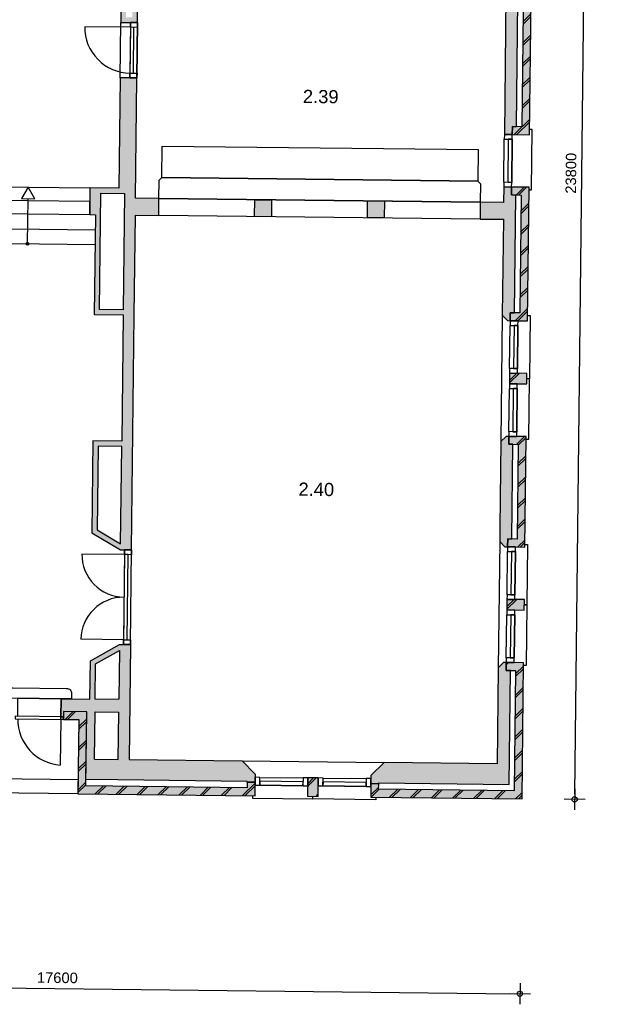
# Model space of a CAD drawing. Header units: millimetres. Extents: x -5500 to 79887, y -71178 to 5500.
# Tile 12 of 14: x 68862 to 79887, y -37440 to -18722. Entities that reach past the tile are written whole.
import ezdxf

# ---------------------------------------------------------------- set-up
doc = ezdxf.new("R2010")
doc.units = ezdxf.units.MM
doc.header["$LTSCALE"] = 100
for name, color, linetype in [('2e verdieping_deel 2$0$A--A21--_BUITENWAND', 9, 'Continuous'), ('2e verdieping_deel 2$0$A--T$1A_0_25MM', 4, 'Continuous'), ('2e verdieping_deel 2$1$A--A22--_BINNENWAND', 9, 'Continuous'), ('2e verdieping_deel 2$1$A--L21--_BUITENWAND', 2, 'Continuous'), ('2e verdieping_deel 2$1$A--L22--_BINNENWAND', 2, 'Continuous'), ('2e verdieping_deel 2$1$A--L24--_TRAPPEN', 1, 'Continuous'), ('2e verdieping_deel 2$1$A--L31--_BUITENKOZIJN', 1, 'Continuous'), ('2e verdieping_deel 2$1$A--L32--_BINNENKOZIJN', 1, 'Continuous'), ('A--M$1A_MAATVOERING', 1, 'Continuous')]:
    doc.layers.add(name, color=color, linetype=linetype)
doc.styles.add('2e verdieping_deel 2$0$TEXT-0_25', font='arial.ttf', dxfattribs={"height": 250})
doc.styles.add('TEXT-0_20', font='arial.ttf', dxfattribs={"height": 200})
doc.dimstyles.new('DIM-2', dxfattribs={"dimscale": 100, "dimtxt": 2, "dimasz": 1, "dimexe": 0, "dimexo": 0, "dimgap": 0, "dimtad": 0, "dimdec": 0, "dimzin": 0, "dimdsep": 46, "dimtxsty": 'TEXT-0_20', "dimblk1": 'MAATPUNT', "dimblk2": 'MAATPUNT', "dimsah": 1, "dimcen": 0, "dimse1": 1, "dimse2": 1, "dimclrd": 9, "dimclre": 1, "dimclrt": 2, "dimazin": 0, "dimtfac": 0.75, "dimtdec": 0, "dimtix": 1, "dimtmove": 2, "dimatfit": 3, "dimfxl": 0, "dimtvp": 1, "dimtolj": 1, "dimtzin": 0, "dimarcsym": 0})
pattern_1 = [(44.3514, (28751.47, -32919.44), (-197.7232, 202.2513), []), (44.3514, (28801.47, -32920), (-197.7232, 202.2513), [])]

# ---------------------------------------------------------------- blocks, each defined once
blk = doc.blocks.new('MAATPUNT')
at = {"color": 9, "linetype": 'Continuous'}
for p, q in [((0, 2), (0, -2)), ((-2, 0), (2, 0))]:
    blk.add_line(p, q, dxfattribs=at)
at = {"color": 1, "linetype": 'Continuous'}
blk.add_circle((0, 0), 0.5, dxfattribs=at)
blk = doc.blocks.new('*D412')
at = {"layer": 'A--M$1A_MAATVOERING', "color": 9, "lineweight": -2}
blk.add_line((79418, -33443), (79686, -9845), dxfattribs=at)
at = {"layer": 'A--M$1A_MAATVOERING', "color": 9, "lineweight": -2, "xscale": 100, "yscale": 100, "zscale": 100}
for p, rotation in [((79687, -9745), 89.35139624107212), ((79417, -33543), 269.3513962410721)]:
    blk.add_blockref('MAATPUNT', p, dxfattribs=dict(at, rotation=rotation))
at = {"layer": 'A--M$1A_MAATVOERING', "color": 2, "insert": (79348, -21641), "char_height": 200, "attachment_point": 5, "rotation": 89.3514, "style": 'TEXT-0_20'}
blk.add_mtext('\\A1;23800', dxfattribs=at)
blk = doc.blocks.new('*D413')
at = {"layer": 'A--M$1A_MAATVOERING', "color": 9, "lineweight": -2}
blk.add_line((60877, -37042), (78276, -37239), dxfattribs=at)
at = {"layer": 'A--M$1A_MAATVOERING', "color": 9, "lineweight": -2, "xscale": 100, "yscale": 100, "zscale": 100}
for p, rotation in [((60777, -37041), 179.3513962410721), ((78376, -37240), 359.3513962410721)]:
    blk.add_blockref('MAATPUNT', p, dxfattribs=dict(at, rotation=rotation))
at = {"layer": 'A--M$1A_MAATVOERING', "color": 2, "insert": (69579, -36936), "char_height": 200, "attachment_point": 5, "rotation": 359.3514, "style": 'TEXT-0_20'}
blk.add_mtext('\\A1;17600', dxfattribs=at)
blk = doc.blocks.new('2e verdieping_deel 2$0$bu_koz_1000_2')
at = {"layer": '2e verdieping_deel 2$1$A--L31--_BUITENKOZIJN', "color": 1}
blk.add_lwpolyline([(0, -150), (0, 0)], dxfattribs=at)
for points in [[(0, 0), (0, -150), (90, -150), (90, 0)], [(90, 0), (910, 0), (910, -150), (90, -150)], [(910, 0), (910, -150), (1000, -150), (1000, 0)]]:
    blk.add_lwpolyline(points, close=True, dxfattribs=at)
at = {"layer": '2e verdieping_deel 2$1$A--L31--_BUITENKOZIJN', "color": 9}
blk.add_lwpolyline([(90, -150), (910, -150), (910, -75), (90, -75)], close=True, dxfattribs=at)
blk = doc.blocks.new('2e verdieping_deel 2$0$bi_d_koz_1050')
at = {"layer": '2e verdieping_deel 2$1$A--L31--_BUITENKOZIJN', "color": 1}
for points in [[(-135, 0), (0, 0), (0, -90), (-135, -90)], [(-135, -960), (-67.5, -960), (-67.5, -90), (-135, -90)], [(-135, -960), (0, -960), (0, -1050), (-135, -1050)]]:
    blk.add_lwpolyline(points, close=True, dxfattribs=at)
at = {"layer": '2e verdieping_deel 2$1$A--L31--_BUITENKOZIJN', "color": 9}
blk.add_lwpolyline([(-135, 0), (-135, -1050), (0, -1050), (0, 0)], close=True, dxfattribs=at)
blk.add_lwpolyline([(-135, -90), (-1005, -90)], dxfattribs=at)
blk.add_arc((-135, -90), 870, 180, 270, dxfattribs=at)

msp = doc.modelspace()

# ---------------------------------------------------------------- hatches: boundary and pattern name
at = {"layer": '2e verdieping_deel 2$0$A--A21--_BUITENWAND'}
h = msp.add_hatch(dxfattribs=at)
h.set_pattern_fill('BAKSTEEN', color=256, scale=100, angle=359.3514, style=0)
h.set_pattern_definition(pattern_1)
h.paths.add_polyline_path([(78232.4, -20753.8), (78230.7, -20903.8), (78560.6, -20907.5), (78607.4, -16772.8), (78277.5, -16769), (78275.8, -16919), (78455.8, -16921.1), (78412.3, -20755.8)])
for points in [[(78232.4, -20753.8), (78230.7, -20903.8), (78560.6, -20907.5), (78607.4, -16772.8), (78277.5, -16769), (78275.8, -16919), (78455.8, -16921.1), (78412.3, -20755.8)], [(78192.3, -24293.6), (78190.6, -24443.6), (78340.6, -24445.2), (78520.6, -24447.3), (78521.7, -24347.3), (78548.8, -21957.8), (78549.3, -21907.4), (78219.3, -21903.7), (78217.6, -22053.7), (78297.6, -22054.6), (78397.6, -22055.7), (78372.3, -24295.6), (78272.3, -24294.5)], [(78179.3, -25443.5), (78177, -25643.5), (78507, -25647.2), (78509.2, -25447.2)], [(78143.6, -28593.3), (78141.9, -28743.3), (78471.9, -28747), (78495.7, -26647.1), (78165.7, -26643.4), (78164, -26793.4), (78344, -26795.4), (78323.6, -28595.3)], [(78130.6, -29743.2), (78128.3, -29943.2), (78458.3, -29946.9), (78460.6, -29746.9)], [(75540.8, -33244.1), (75537.9, -33499.1), (78417.7, -33531.7), (78447, -30946.9), (78117, -30943.1), (78115.3, -31093.1), (78295.3, -31095.2), (78269.4, -33380), (75689.6, -33350.8), (75690.8, -33245.8)], [(70135.9, -31877.8), (69695.9, -31872.9), (69694.2, -32022.9), (69984.2, -32026.1), (69968.3, -33436.1), (73338.1, -33474.2), (73340.9, -33219.2), (73190.9, -33217.5), (73189.8, -33322.5), (70120, -33287.8)], [(74341.9, -33135.5), (74338, -33485.5), (74538, -33487.8), (74541.9, -33137.8)]]:
    msp.add_hatch(color=8, dxfattribs=at).paths.add_polyline_path(points)
h = msp.add_hatch(dxfattribs=at)
h.set_pattern_fill('BAKSTEEN', color=256, scale=100, angle=359.3514, style=0)
h.set_pattern_definition(pattern_1)
h.paths.add_polyline_path([(78192.3, -24293.6), (78190.6, -24443.6), (78520.6, -24447.3), (78549.3, -21907.4), (78219.3, -21903.7), (78217.6, -22053.7), (78397.6, -22055.7), (78372.3, -24295.6)])
h = msp.add_hatch(dxfattribs=at)
h.set_pattern_fill('BAKSTEEN', color=256, scale=100, angle=359.3514, style=0)
h.set_pattern_definition(pattern_1)
h.paths.add_polyline_path([(78192.3, -24293.6), (78190.6, -24443.6), (78340.6, -24445.2), (78520.6, -24447.3), (78521.7, -24347.3), (78548.8, -21957.8), (78549.3, -21907.4), (78219.3, -21903.7), (78217.6, -22053.7), (78297.6, -22054.6), (78397.6, -22055.7), (78372.3, -24295.6), (78272.3, -24294.5)])
h = msp.add_hatch(dxfattribs=at)
h.set_pattern_fill('BAKSTEEN', color=256, scale=100, angle=359.3514, style=0)
h.set_pattern_definition([(44.3514, (28757.8, -32359.48), (-197.7232, 202.2513), []), (44.3514, (28807.8, -32360.04), (-197.7232, 202.2513), [])])
h.paths.add_polyline_path([(78179.3, -25443.5), (78177, -25643.5), (78507, -25647.2), (78509.2, -25447.2)])
h = msp.add_hatch(dxfattribs=at)
h.set_pattern_fill('BAKSTEEN', color=256, scale=100, angle=359.3514, style=0)
h.set_pattern_definition(pattern_1)
h.paths.add_polyline_path([(78143.6, -28593.3), (78141.9, -28743.3), (78471.9, -28747), (78495.7, -26647.1), (78165.7, -26643.4), (78164, -26793.4), (78344, -26795.4), (78323.6, -28595.3)])
h = msp.add_hatch(dxfattribs=at)
h.set_pattern_fill('BAKSTEEN', color=256, scale=100, angle=359.3514, style=0)
h.set_pattern_definition([(44.3514, (28709.14, -36659.2), (-197.7232, 202.2513), []), (44.3514, (28759.13, -36659.77), (-197.7232, 202.2513), [])])
h.paths.add_polyline_path([(78130.6, -29743.2), (78128.3, -29943.2), (78458.3, -29946.9), (78460.6, -29746.9)])
h = msp.add_hatch(dxfattribs=at)
h.set_pattern_fill('BAKSTEEN', color=256, scale=100, angle=359.3514, style=0)
h.set_pattern_definition(pattern_1)
h.paths.add_polyline_path([(75540.8, -33244.1), (75537.9, -33499.1), (78417.7, -33531.7), (78447, -30946.9), (78117, -30943.1), (78115.3, -31093.1), (78295.3, -31095.2), (78269.4, -33380), (75689.6, -33350.8), (75690.8, -33245.8)])
h = msp.add_hatch(dxfattribs=at)
h.set_pattern_fill('BAKSTEEN', color=256, scale=100, angle=359.3514, style=0)
h.set_pattern_definition(pattern_1)
h.paths.add_polyline_path([(70135.9, -31877.8), (69695.9, -31872.9), (69694.2, -32022.9), (69984.2, -32026.1), (69968.3, -33436.1), (73338.1, -33474.2), (73340.9, -33219.2), (73190.9, -33217.5), (73189.8, -33322.5), (70120, -33287.8)])
h = msp.add_hatch(dxfattribs=at)
h.set_pattern_fill('BAKSTEEN', color=256, scale=100, angle=359.3514, style=0)
h.set_pattern_definition([(44.3514, (29351.44, -32926.23), (-197.7232, 202.2513), []), (44.3514, (29401.43, -32926.8), (-197.7232, 202.2513), [])])
h.paths.add_polyline_path([(74341.9, -33135.5), (74338, -33485.5), (74538, -33487.8), (74541.9, -33137.8)])
at = {"layer": '2e verdieping_deel 2$1$A--A22--_BINNENWAND'}
h = msp.add_hatch(color=256, dxfattribs=at)
h.paths.add_polyline_path([(70969.3, -18776.4), (71104.3, -18778), (71111.1, -18173), (78110.7, -18252.3), (78080.7, -20902.1), (78230.7, -20903.8), (78232.4, -20753.8), (78312.4, -20754.7), (78339.5, -18354.8), (78355.8, -16919.9), (78275.8, -16919), (78277.5, -16769), (78127.5, -16767.3), (78113, -18042.3), (71113.5, -17963), (71128.1, -16673.1), (70808.1, -16669.5), (70784.3, -18774.3)])
h.paths.add_polyline_path([(70885.4, -18675.5), (70907, -16770.6), (71027, -16772), (71005.4, -18676.8)], flags=16)
h = msp.add_hatch(color=256, dxfattribs=at)
h.paths.add_polyline_path([(70299.7, -22714.1), (70296.4, -22999.1), (70281.4, -24329), (70831.3, -24335.2), (70804.2, -26735.1), (70254.2, -26728.9), (70234.4, -28476.2), (70780.8, -28800), (70855.8, -28800.8), (70990.8, -28802.3), (71041.3, -24337.6), (71062.8, -22437.7), (71505.3, -22442.7), (71508.9, -22122.8), (71066.5, -22117.8), (71092.4, -19827.9), (70957.4, -19826.4), (70772.4, -19824.3), (70748.6, -21924.1), (70198.7, -21917.9), (70195.7, -22177.9), (70192.9, -22427.9), (70302.9, -22429.1)])
h.paths.add_polyline_path([(70407.5, -22020.3), (70857.5, -22025.4), (70832.5, -24235.2), (70382.5, -24230.2)], flags=16)
h.paths.add_polyline_path([(70803, -26835.1), (70782.1, -28684.5), (70335.1, -28419.6), (70353.1, -26830)], flags=16)
for points in [[(78069.4, -21902), (78066, -22197), (77623.5, -22192), (77619.9, -22512), (78062.4, -22517), (78041.7, -24341.9), (78140.6, -24443), (78190.6, -24443.6), (78192.3, -24293.6), (78272.3, -24294.5), (78297.6, -22054.6), (78217.6, -22053.7), (78219.3, -21903.7)], [(73653.8, -22147), (73333.8, -22143.4), (73330.2, -22463.4), (73650.2, -22467)], [(75798.7, -22171.3), (75478.7, -22167.7), (75475.1, -22487.7), (75795, -22491.3)], [(77996.2, -28366.6), (77993.1, -28641.6), (78091.9, -28742.7), (78141.9, -28743.3), (78143.6, -28593.3), (78223.6, -28594.2), (78244, -26794.3), (78164, -26793.4), (78165.7, -26643.4), (78115.7, -26642.8), (78014.6, -26741.7)], [(78117, -30943.1), (78067, -30942.6), (77965.9, -31041.4), (77945.2, -32866.3), (75795.4, -32842), (75542.6, -33089.1), (75540.8, -33244.1), (75690.8, -33245.8), (75691, -33230.8), (78170.8, -33258.9), (78195.3, -31094), (78115.3, -31093.1)]]:
    msp.add_hatch(color=256, dxfattribs=at).paths.add_polyline_path(points)
h = msp.add_hatch(color=256, dxfattribs=at)
h.paths.add_polyline_path([(73340.9, -33219.2), (73342, -33124.2), (73342.7, -33064.2), (73095.5, -32811.4), (70945.7, -32787.1), (70970.4, -30602.2), (70835.4, -30600.7), (70760.4, -30599.8), (70206.9, -30911.1), (70198.6, -31638.5), (69648.7, -31632.3), (69644.8, -31972.3), (69694.8, -31972.9), (69695.9, -31872.9), (70135.9, -31877.8), (70121.3, -33167.8), (70731.3, -33174.7), (73191.1, -33202.5), (73190.9, -33217.5)])
h.paths.add_polyline_path([(70748.6, -31644.8), (70298.6, -31639.7), (70306.2, -30970), (70759.1, -30715.3), (70748.7, -31634.8)], flags=16)
h.paths.add_polyline_path([(70295.9, -31879.7), (70745.9, -31884.8), (70735.7, -32784.7), (70285.7, -32779.6)], flags=16)

# ---------------------------------------------------------------- linework, layer by layer
at = {"layer": '2e verdieping_deel 2$1$A--L21--_BUITENWAND'}
for points in [[(71111.1, -18173), (78110.7, -18252.3), (78080.7, -20902.1), (78230.7, -20903.8), (78232.4, -20753.8), (78312.4, -20754.7), (78339.5, -18354.8), (78355.8, -16919.9), (78275.8, -16919), (78277.5, -16769), (78127.5, -16767.3), (78127.5, -16767.3), (78113, -18042.3), (71113.5, -17963), (71128.1, -16673.1), (70808.1, -16669.5), (70784.3, -18774.3), (71104.3, -18778)], [(78232.4, -20753.8), (78230.7, -20903.8), (78560.6, -20907.5), (78607.4, -16772.8), (78277.5, -16769), (78275.8, -16919), (78455.8, -16921.1), (78412.3, -20755.8)], [(70407.5, -22020.3), (70857.5, -22025.4), (70832.5, -24235.2), (70382.5, -24230.2)], [(78069.4, -21902), (78066, -22197), (77623.5, -22192), (77619.9, -22512), (78062.4, -22517), (78041.7, -24341.9), (78140.6, -24443), (78190.6, -24443.6), (78192.3, -24293.6), (78272.3, -24294.5), (78297.6, -22054.6), (78217.6, -22053.7), (78219.3, -21903.7)], [(78192.3, -24293.6), (78190.6, -24443.6), (78520.6, -24447.3), (78549.3, -21907.4), (78219.3, -21903.7), (78217.6, -22053.7), (78397.6, -22055.7), (78372.3, -24295.6)], [(78179.3, -25443.5), (78177, -25643.5), (78507, -25647.2), (78509.2, -25447.2)], [(78143.6, -28593.3), (78141.9, -28743.3), (78471.9, -28747), (78495.7, -26647.1), (78165.7, -26643.4), (78164, -26793.4), (78344, -26795.4), (78323.6, -28595.3)], [(70782.1, -28684.5), (70803, -26835.1), (70353.1, -26830), (70335.1, -28419.6)], [(78130.6, -29743.2), (78128.3, -29943.2), (78458.3, -29946.9), (78460.6, -29746.9)], [(75540.8, -33244.1), (75537.9, -33499.1), (78417.7, -33531.7), (78447, -30946.9), (78117, -30943.1), (78115.3, -31093.1), (78295.3, -31095.2), (78269.4, -33380), (75689.6, -33350.8), (75690.8, -33245.8)], [(70135.9, -31877.8), (69695.9, -31872.9), (69694.2, -32022.9), (69984.2, -32026.1), (69968.3, -33436.1), (73338.1, -33474.2), (73340.9, -33219.2), (73190.9, -33217.5), (73189.8, -33322.5), (70120, -33287.8)]]:
    msp.add_lwpolyline(points, close=True, dxfattribs=at)
at = {"layer": '2e verdieping_deel 2$1$A--L21--_BUITENWAND', "color": 9}
msp.add_lwpolyline([(70784.3, -18774.3), (71104.3, -18778), (71092.4, -19827.9), (70772.4, -19824.3)], close=True, dxfattribs=at)
at = {"layer": '2e verdieping_deel 2$1$A--L21--_BUITENWAND'}
for points in [[(77996.2, -28366.6), (77993.1, -28641.6), (78091.9, -28742.7), (78141.9, -28743.3), (78143.6, -28593.3), (78223.6, -28594.2), (78244, -26794.3), (78164, -26793.4), (78165.7, -26643.4), (78115.7, -26642.8), (78014.6, -26741.7), (77996.2, -28366.6)], [(73190.9, -33217.5), (73191.1, -33202.5), (70731.3, -33174.7), (70121.3, -33167.8), (70135.9, -31877.8), (69695.9, -31872.9), (69694.8, -31972.9), (69644.8, -31972.3), (69644.8, -31972.3), (69648.7, -31632.3), (70198.6, -31638.5), (70206.9, -30911.1), (70760.4, -30599.8), (70970.4, -30602.2), (70945.7, -32787.1), (73095.5, -32811.4), (73342.7, -33064.2), (73340.9, -33219.2)], [(70298.6, -31639.7), (70306.2, -30970), (70759.1, -30715.3)], [(70759.1, -30715.3), (70748.7, -31634.8)], [(78117, -30943.1), (78117, -30943.1), (78117, -30943.1), (78067, -30942.6), (77965.9, -31041.4), (77945.2, -32866.3), (75795.4, -32842), (75542.6, -33089.1), (75540.8, -33244.1), (75690.8, -33245.8), (75691, -33230.8), (78170.8, -33258.9), (78195.3, -31094), (78115.3, -31093.1), (78117, -30943.1), (78067, -30942.6)], [(70748.6, -31644.8), (70298.6, -31639.7)], [(70748.6, -31644.8), (70748.7, -31634.8)], [(70285.7, -32779.6), (70295.9, -31879.7)], [(70295.9, -31879.7), (70745.9, -31884.8)], [(70735.7, -32784.7), (70745.9, -31884.8)], [(70285.7, -32779.6), (70735.7, -32784.7)], [(73190.9, -33217.5), (73340.9, -33219.2)], [(74341.9, -33135.5), (74338, -33485.5), (74538, -33487.8), (74541.9, -33137.8), (74341.9, -33135.5)]]:
    msp.add_lwpolyline(points, dxfattribs=at)
at = {"layer": '2e verdieping_deel 2$1$A--L21--_BUITENWAND', "color": 1}
msp.add_lwpolyline([(68828.7, -31623), (69648.7, -31632.3), (69644.8, -31972.3), (68824.9, -31963)], close=True, dxfattribs=at)
msp.add_lwpolyline([(68371.4, -33148), (69971.3, -33166.1), (69968.3, -33436.1), (62118.8, -33347.2), (62121.8, -33077.2), (63721.7, -33095.3)], dxfattribs=at)
at = {"layer": '2e verdieping_deel 2$1$A--L22--_BINNENWAND'}
for points in [[(71041.3, -24337.6), (71062.8, -22437.7), (71505.3, -22442.7), (71508.9, -22122.8), (71066.5, -22117.8), (71092.4, -19827.9), (70772.4, -19824.3), (70748.6, -21924.1), (70198.7, -21917.9), (70195.7, -22177.9), (70192.9, -22427.9), (70302.9, -22429.1), (70281.4, -24329), (70831.3, -24335.2), (70804.2, -26735.1), (70254.2, -26728.9), (70234.4, -28476.2), (70780.8, -28800), (70990.8, -28802.3)], [(73333.8, -22143.4), (73653.8, -22147), (73650.2, -22467), (73330.2, -22463.4)], [(75478.7, -22167.7), (75798.7, -22171.3), (75795, -22491.3), (75475.1, -22487.7)]]:
    msp.add_lwpolyline(points, close=True, dxfattribs=at)
at = {"layer": '2e verdieping_deel 2$1$A--L22--_BINNENWAND', "color": 1}
for points in [[(71563.5, -21723.4), (71570.2, -21123.4), (77584.9, -21191.5), (77578.1, -21791.4)], [(71508.9, -22122.8), (71512.9, -21772.8), (71563.5, -21723.4), (77578.1, -21791.4), (77627.5, -21842), (77623.5, -22192)], [(71508.9, -22122.8), (77623.5, -22192), (77619.9, -22512), (71505.3, -22442.7)]]:
    msp.add_lwpolyline(points, close=True, dxfattribs=at)
at = {"layer": '2e verdieping_deel 2$1$A--L24--_TRAPPEN'}
for points in [[(67848.8, -21891.3), (70198.7, -21917.9), (70195.7, -22177.9), (67845.9, -22151.3)], [(67843, -22401.3), (70192.9, -22427.9), (70195.7, -22177.9), (67845.9, -22151.3)]]:
    msp.add_lwpolyline(points, close=True, dxfattribs=at)
at = {"layer": '2e verdieping_deel 2$1$A--L24--_TRAPPEN', "color": 9}
msp.add_lwpolyline([(69147.9, -22125.3), (69023.7, -21904.6), (68894.7, -22122.5)], close=True, dxfattribs=at)
msp.add_lwpolyline([(69011.5, -22984.6), (69021.3, -22123.9)], dxfattribs=at)
at = {"layer": '2e verdieping_deel 2$1$A--L24--_TRAPPEN'}
msp.add_lwpolyline([(70299.7, -22714.1), (70296.4, -22999.1), (67641.6, -22969, -0.4142136), (67261, -22579.7), (67263.1, -22394.7), (67548.1, -22397.9), (67546, -22582.9, 0.4142136), (67644.8, -22684.1), (70299.7, -22714.1), (70299.7, -22714.1), (70296.4, -22999.1)], format="xyb", dxfattribs=at)
msp.add_lwpolyline([(68628.7, -31620.8), (68629.9, -31520.8, -0.4142136), (68731, -31421.9), (69750.9, -31433.5, -0.4142136), (69849.8, -31534.6), (69848.7, -31634.6)], format="xyb", close=True, dxfattribs=at)
at = {"layer": '2e verdieping_deel 2$1$A--L24--_TRAPPEN', "color": 9}
msp.add_circle((69011, -22984.5), 25, dxfattribs=at)
at = {"layer": '2e verdieping_deel 2$1$A--L31--_BUITENKOZIJN'}
for points in [[(78548.8, -21957.8), (78598.8, -21958), (78611.8, -20808.1), (78561.8, -20807.5)], [(78041.7, -24341.9), (78014.6, -26741.7)], [(78521.7, -24347.3), (78571.7, -24348.3), (78558.1, -25547.8), (78508.1, -25547.2)], [(78495.1, -26697.5), (78545.1, -26697.7), (78558.1, -25547.8), (78508.1, -25547.2)], [(77993.1, -28641.6), (77965.9, -31041.4)], [(78472.5, -28697), (78522.5, -28697.6), (78509.4, -29847.5), (78459.4, -29846.9)], [(78459.4, -29846.9), (78509.4, -29847.5), (78496.4, -30997.6), (78446.4, -30997.1)], [(73095.5, -32811.4), (75795.4, -32842)], [(73287.7, -33473.6), (73287.5, -33523.6), (74437.4, -33536.6), (74438, -33486.7)], [(75637.9, -33500.2), (75636.9, -33550.2), (74437.4, -33536.6), (74438, -33486.7)]]:
    msp.add_lwpolyline(points, dxfattribs=at)
at = {"layer": '2e verdieping_deel 2$1$A--L32--_BINNENKOZIJN', "color": 9}
for points in [[(70855.8, -28800.8), (70835.4, -30600.7), (70970.4, -30602.2), (70990.8, -28802.3)], [(68774.9, -31962.4), (68774.3, -32012.4), (69694.2, -32022.9), (69694.8, -31972.9)]]:
    msp.add_lwpolyline(points, close=True, dxfattribs=at)
at = {"layer": '2e verdieping_deel 2$1$A--L32--_BINNENKOZIJN', "color": 1}
for points in [[(70855.8, -28800.8), (70990.8, -28802.3), (70989.8, -28892.3), (70854.8, -28890.8)], [(70836.4, -30510.7), (70903.9, -30511.5), (70922.3, -28891.6), (70854.8, -28890.8)], [(70836.4, -30510.7), (70971.4, -30512.2), (70970.4, -30602.2), (70835.4, -30600.7)], [(69644.3, -32022.3), (69644.8, -31972.3), (69694.8, -31972.9), (69694.2, -32022.9)]]:
    msp.add_lwpolyline(points, close=True, dxfattribs=at)
at = {"layer": '2e verdieping_deel 2$1$A--L32--_BINNENKOZIJN', "color": 9}
for points in [[(70854.8, -28890.8), (70044.8, -28881.6)], [(70836.4, -30510.7), (70026.5, -30501.5)], [(69644.3, -32022.3), (69634.4, -32890.8)]]:
    msp.add_lwpolyline(points, dxfattribs=at)
for centre, radius, start, end in [((70854.8, -28890.8), 810, 179.3514, 269.3514), ((70836.4, -30510.7), 810, 89.3514, 179.3514), ((69694.2, -32022.9), 870, 179.3514, 266.05672)]:
    msp.add_arc(centre, radius, start, end, dxfattribs=at)

# ---------------------------------------------------------------- block references
for name, p, rotation in [('2e verdieping_deel 2$0$bi_d_koz_1050', (71104.3, -18778), 359.3513962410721), ('2e verdieping_deel 2$0$bu_koz_1000_2', (78069.4, -21902), 89.35139624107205), ('2e verdieping_deel 2$0$bu_koz_1000_2', (78179.3, -25443.5), 89.35139624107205), ('2e verdieping_deel 2$0$bu_koz_1000_2', (78165.7, -26643.4), 89.35139624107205), ('2e verdieping_deel 2$0$bu_koz_1000_2', (78130.6, -29743.2), 89.35139624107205), ('2e verdieping_deel 2$0$bu_koz_1000_2', (78117, -30943.1), 89.35139624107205), ('2e verdieping_deel 2$0$bu_koz_1000_2', (73342, -33124.2), 359.3513962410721), ('2e verdieping_deel 2$0$bu_koz_1000_2', (74541.9, -33137.8), 359.3513962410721)]:
    msp.add_blockref(name, p, dxfattribs=dict(rotation=rotation))

# ---------------------------------------------------------------- texts
at = {"layer": '2e verdieping_deel 2$0$A--T$1A_0_25MM', "char_height": 100, "width": 708.694, "attachment_point": 5, "rotation": 359.3514, "style": '2e verdieping_deel 2$0$TEXT-0_25'}
for s, insert in [('\\H2.5x;2.39', (74588.6, -20185)), ('\\H2.5x;2.40', (74504, -27652))]:
    msp.add_mtext(s, dxfattribs=dict(at, insert=insert))

# ---------------------------------------------------------------- dimensions: what is measured, and where the dimension line sits
at = {"layer": 'A--M$1A_MAATVOERING'}
for base, p1, p2, angle, picture, middle in [((79686.7, -9744.5), (78417.7, -33531.7), (78687.1, -9733.2), 89.3514, '*D412', (79347.8, -21641.5)), ((78375.7, -37240.1), (60818.9, -33332.5), (78417.7, -33531.7), 359.3514, '*D413', (69578.6, -36936.3))]:
    dim = msp.add_linear_dim(base=base, p1=p1, p2=p2, angle=angle, dimstyle='DIM-2', dxfattribs=at)
    dim.commit()
    dim.dimension.update_dxf_attribs({"geometry": picture, "text_midpoint": middle})

doc.saveas('drawing.dxf')
